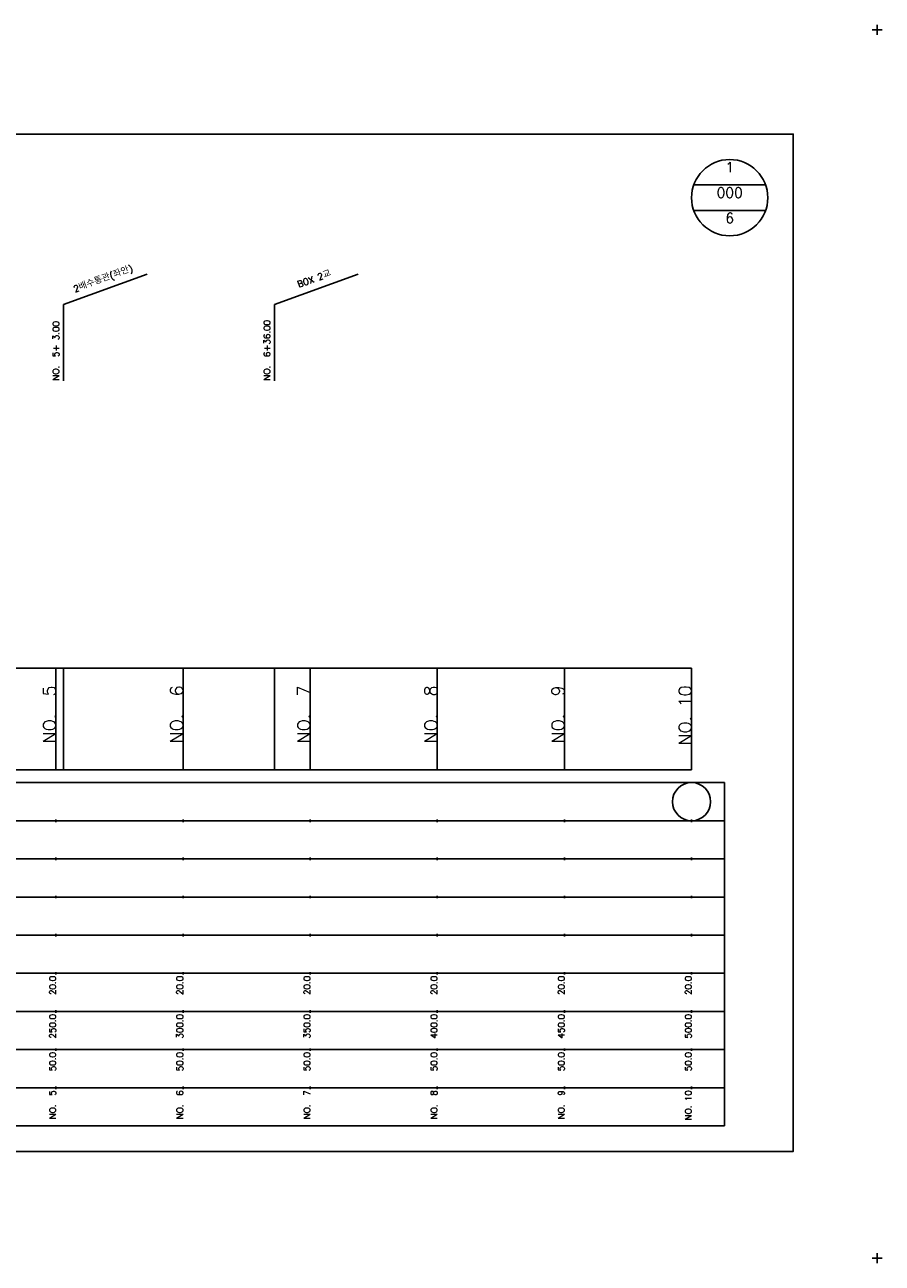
# Model space of a CAD drawing. Extents: x -2 to 685, y -2 to 485.
# Tile 2 of 2: x 348 to 685, y -2 to 485. Entities that reach past the tile are written whole.
import ezdxf
from ezdxf.enums import TextEntityAlignment as Align

# ---------------------------------------------------------------- set-up
doc = ezdxf.new("R2010")
doc.units = 0
doc.header["$LTSCALE"] = 5
for name, color, linetype in [('BOX', 5, 'CONTINUOUS'), ('DT1', 3, 'CONTINUOUS'), ('DT2', 6, 'CONTINUOUS'), ('LT1', 4, 'CONTINUOUS'), ('ST1', 7, 'CONTINUOUS')]:
    doc.layers.add(name, color=color, linetype=linetype)
doc.styles.add('GHS', font='ROMANS.shx', dxfattribs={"bigfont": 'GHS.shx'})

msp = doc.modelspace()

# ---------------------------------------------------------------- linework, layer by layer
at = {"layer": 'BOX'}
msp.add_lwpolyline([(50, 42), (650, 42), (650, 442), (50, 442), (50, 42)], dxfattribs=at)
at = {"layer": 'LT1', "linetype": 'CONTINUOUS'}
for p, q in [((363, 375), (395.89, 386.97)), ((446, 375), (478.89, 386.97)), ((363, 345), (363, 375)), ((446, 345), (446, 375))]:
    msp.add_line(p, q, dxfattribs=at)
at = {"layer": 'LT1'}
for p, q in [((360, 192), (360, 232)), ((363, 192), (363, 232)), ((410, 192), (410, 232)), ((446, 192), (446, 232)), ((460, 192), (460, 232)), ((510, 192), (510, 232)), ((560, 192), (560, 232)), ((610, 192), (610, 232)), ((360, 225.69), (360, 226.69)), ((410, 225.69), (410, 226.69)), ((460, 225.69), (460, 226.69)), ((510, 225.69), (510, 226.69)), ((560, 225.69), (560, 226.69)), ((610, 225.69), (610, 226.69)), ((110, 192), (610, 192)), ((360, 171.5), (360, 172.5)), ((410, 171.5), (410, 172.5)), ((460, 171.5), (460, 172.5)), ((510, 171.5), (510, 172.5)), ((560, 171.5), (560, 172.5)), ((610, 171.5), (610, 172.5)), ((360, 156.5), (360, 157.5)), ((410, 156.5), (410, 157.5)), ((460, 156.5), (460, 157.5)), ((510, 156.5), (510, 157.5)), ((560, 156.5), (560, 157.5)), ((610, 156.5), (610, 157.5)), ((360, 141.5), (360, 142.5)), ((410, 141.5), (410, 142.5)), ((460, 141.5), (460, 142.5)), ((510, 141.5), (510, 142.5)), ((560, 141.5), (560, 142.5)), ((610, 141.5), (610, 142.5)), ((360, 126.5), (360, 127.5)), ((410, 126.5), (410, 127.5)), ((460, 126.5), (460, 127.5)), ((510, 126.5), (510, 127.5)), ((560, 126.5), (560, 127.5)), ((610, 126.5), (610, 127.5)), ((360, 111.5), (360, 112.5)), ((410, 111.5), (410, 112.5)), ((460, 111.5), (460, 112.5)), ((510, 111.5), (510, 112.5)), ((560, 111.5), (560, 112.5)), ((610, 111.5), (610, 112.5)), ((360, 96.5), (360, 97.5)), ((410, 96.5), (410, 97.5)), ((460, 96.5), (460, 97.5)), ((510, 96.5), (510, 97.5)), ((560, 96.5), (560, 97.5)), ((610, 96.5), (610, 97.5)), ((360, 81.5), (360, 82.5)), ((410, 81.5), (410, 82.5)), ((460, 81.5), (460, 82.5)), ((510, 81.5), (510, 82.5)), ((560, 81.5), (560, 82.5)), ((610, 81.5), (610, 82.5)), ((360, 66.5), (360, 67.5)), ((410, 66.5), (410, 67.5)), ((460, 66.5), (460, 67.5)), ((510, 66.5), (510, 67.5)), ((560, 66.5), (560, 67.5)), ((610, 66.5), (610, 67.5))]:
    msp.add_line(p, q, dxfattribs=at)
msp.add_lwpolyline([(110, 232), (160, 232), (210, 232), (260, 232), (310, 232), (360, 232), (410, 232), (460, 232), (510, 232), (560, 232), (610, 232)], dxfattribs=at)
at = {"layer": 'ST1'}
for p, q in [((681, 483), (685, 483)), ((683, 481), (683, 485)), ((80, 187), (623, 187)), ((623, 52), (623, 187)), ((87.5, 172), (623, 172)), ((80, 157), (623, 157)), ((87.5, 142), (623, 142)), ((80, 127), (623, 127)), ((80, 112), (623, 112)), ((80, 97), (623, 97)), ((80, 82), (623, 82)), ((80, 67), (623, 67)), ((80, 52), (623, 52)), ((681, 0), (685, 0)), ((683, -2), (683, 2))]:
    msp.add_line(p, q, dxfattribs=at)
at = {"layer": 'ST1', "linetype": 'CONTINUOUS'}
for p, q in [((639.14, 422), (610.86, 422)), ((639.14, 412), (610.86, 412))]:
    msp.add_line(p, q, dxfattribs=at)
for centre, radius in [((625, 417), 15), ((610, 179.5), 7.5)]:
    msp.add_circle(centre, radius, dxfattribs=at)

# ---------------------------------------------------------------- texts
at = {"layer": 'DT1', "linetype": 'CONTINUOUS', "style": 'GHS'}
for s, p in [('2배수통관(좌안)', (379, 383.99)), ('BOX 2교', (462, 383.99))]:
    msp.add_text(s, height=2.5, rotation=20, dxfattribs=at).set_placement(p, align=Align.CENTER)
for s, p in [('NO.  5+ 3.00 ', (361.25, 345.12)), ('NO.  6+36.00 ', (444.25, 345.12))]:
    msp.add_text(s, height=2.5, rotation=90, dxfattribs=at).set_placement(p)
at = {"layer": 'DT1', "style": 'GHS'}
for s, height, p in [('NO.  5', 5, (360, 225.19)), ('NO.  6', 5, (410, 225.19)), ('NO.  7', 5, (460, 225.19)), ('NO.  8', 5, (510, 225.19)), ('NO.  9', 5, (560, 225.19)), ('NO. 10', 5, (610, 225.19)), (' 20.0', 2.5, (360, 111)), (' 20.0', 2.5, (410, 111)), (' 20.0', 2.5, (460, 111)), (' 20.0', 2.5, (510, 111)), (' 20.0', 2.5, (560, 111)), (' 20.0', 2.5, (610, 111)), ('   250.0', 2.5, (360, 96)), ('   300.0', 2.5, (410, 96)), ('   350.0', 2.5, (460, 96)), ('   400.0', 2.5, (510, 96)), ('   450.0', 2.5, (560, 96)), ('   500.0', 2.5, (610, 96)), ('  50.0', 2.5, (360, 81)), ('  50.0', 2.5, (410, 81)), ('  50.0', 2.5, (460, 81)), ('  50.0', 2.5, (510, 81)), ('  50.0', 2.5, (560, 81)), ('  50.0', 2.5, (610, 81)), ('NO.  5', 2.5, (360, 66)), ('NO.  6', 2.5, (410, 66)), ('NO.  7', 2.5, (460, 66)), ('NO.  8', 2.5, (510, 66)), ('NO.  9', 2.5, (560, 66)), ('NO. 10', 2.5, (610, 66))]:
    msp.add_text(s, height=height, rotation=90, dxfattribs=at).set_placement(p, align=Align.RIGHT)
at = {"layer": 'DT2', "linetype": 'CONTINUOUS', "style": 'GHS'}
for s, p in [('1', (625, 427)), ('000', (625, 417)), ('6', (625, 407))]:
    msp.add_text(s, height=4, dxfattribs=at).set_placement(p, align=Align.CENTER)

doc.saveas('drawing.dxf')
